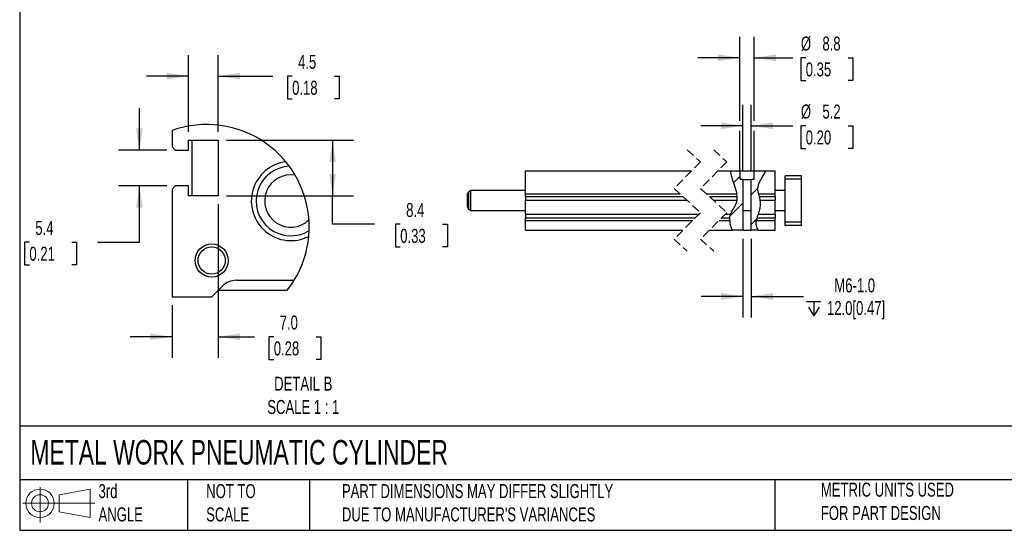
# Model space of a CAD drawing. Header units: millimetres. Extents: x 25 to 1092, y 25 to 838.
# Tile 1 of 4: x 25 to 621, y 25 to 334. Entities that reach past the tile are written whole.
import ezdxf

# ---------------------------------------------------------------- set-up
doc = ezdxf.new("R2010")
doc.units = ezdxf.units.MM
doc.header["$LTSCALE"] = 4
doc.linetypes.add('SLD-Dashed', pattern=[1.905, 1.27, -0.635])
doc.linetypes.add('SLD-Solid', pattern=[0])
doc.layers.add('DIMENSIONS', color=140, linetype='SLD-Solid', lineweight=25)
doc.layers.add('TEXT', color=140, linetype='SLD-Solid', lineweight=25)
doc.layers.add('HATCH', color=6, linetype='SLD-Solid')
doc.layers.add('SLD-DEFPOINTS', color=7, linetype='Continuous')
doc.styles.add('SLDTEXTSTYLE0', font='TXT', dxfattribs={"width": 0.7})
doc.dimstyles.new('SLDDIMSTYLE1', dxfattribs={"dimtxt": 8.632031, "dimasz": 13.208, "dimexe": 0, "dimexo": 0.0625, "dimgap": 2.158008, "dimtad": 0, "dimtih": 1, "dimtoh": 1, "dimrnd": 1e-09, "dimzin": 12, "dimdsep": 46, "dimtxsty": 'SLDTEXTSTYLE0', "dimsah": 1, "dimcen": 0.09, "dimadec": 0, "dimazin": 3, "dimtfac": 1, "dimtmove": 0, "dimatfit": 0, "dimfxl": 0, "dimfrac": 2, "dimtolj": 1, "dimtzin": 12, "dimarcsym": 0})
doc.dimstyles.new('SLDDIMSTYLE6', dxfattribs={"dimtxt": 8.632031, "dimasz": 13.208, "dimexe": 0, "dimexo": 0.0625, "dimgap": 2.158008, "dimtad": 0, "dimtih": 1, "dimtoh": 1, "dimlfac": 0.25, "dimrnd": 1e-09, "dimzin": 12, "dimdsep": 46, "dimtxsty": 'SLDTEXTSTYLE0', "dimsah": 1, "dimcen": 0.09, "dimadec": 0, "dimazin": 3, "dimtfac": 1, "dimtmove": 0, "dimatfit": 0, "dimfxl": 0, "dimfrac": 2, "dimtolj": 1, "dimtzin": 12, "dimarcsym": 0})
doc.dimstyles.new('SLDDIMSTYLE7', dxfattribs={"dimtxt": 8.632031, "dimasz": 13.208, "dimexe": 0, "dimexo": 0.0625, "dimgap": 2.158008, "dimtad": 0, "dimtih": 1, "dimtoh": 1, "dimlfac": 0.25, "dimrnd": 1e-09, "dimzin": 12, "dimdsep": 46, "dimtxsty": 'SLDTEXTSTYLE0', "dimsah": 1, "dimcen": 0.09, "dimadec": 0, "dimazin": 3, "dimtfac": 1, "dimtofl": 0, "dimtmove": 0, "dimatfit": 3, "dimfxl": 0, "dimfrac": 2, "dimtolj": 1, "dimtzin": 12, "dimarcsym": 0})
doc.dimstyles.new('SLDDIMSTYLE8', dxfattribs={"dimtxt": 8.632031, "dimasz": 13.208, "dimexe": 0, "dimexo": 0.0625, "dimgap": 2.158008, "dimtad": 0, "dimtih": 1, "dimtoh": 1, "dimlfac": 0.25, "dimrnd": 1e-09, "dimzin": 4, "dimdsep": 46, "dimtxsty": 'SLDTEXTSTYLE0', "dimsah": 1, "dimcen": 0.09, "dimadec": 0, "dimazin": 1, "dimtfac": 1, "dimtmove": 0, "dimatfit": 0, "dimfxl": 0, "dimfrac": 2, "dimtolj": 1, "dimtzin": 12, "dimarcsym": 0})

# ---------------------------------------------------------------- blocks, each defined once
blk = doc.blocks.new('Block11')
at = {"color": 7, "linetype": 'SLD-Solid', "lineweight": 18}
for p, q in [((10.35, 21.24), (10.35, 0)), ((21.92, 16.67), (40.7, 20.13)), ((40.7, 20.13), (40.7, 2.93)), ((21.92, 6.38), (21.92, 16.67)), ((0, 11.53), (43.49, 11.53)), ((21.92, 6.38), (40.7, 2.93))]:
    blk.add_line(p, q, dxfattribs=at)
for radius in [8.6, 5.14]:
    blk.add_circle((10.35, 11.53), radius, dxfattribs=at)
blk = doc.blocks.new('Block12')
at = {"layer": 'SLD-DEFPOINTS'}
blk.add_blockref('Block11', (0, 0), dxfattribs=at)
blk = doc.blocks.new('_D_29')
at = {"layer": 'DIMENSIONS'}
for p, q in [((461.33, 273.26), (461.33, 324.04)), ((470.13, 273.26), (470.13, 324.04)), ((461.33, 311.34), (435.93, 311.34)), ((470.13, 311.34), (493.53, 311.34)), ((501.26, 311.34), (498.36, 311.34)), ((498.36, 311.34), (498.36, 297.62)), ((526.91, 311.34), (529.81, 311.34)), ((529.81, 311.34), (529.81, 297.62)), ((498.36, 297.62), (501.26, 297.62)), ((529.81, 297.62), (526.91, 297.62)), ((461.33, 242.83), (461.33, 267.16)), ((470.13, 242.83), (470.13, 267.16))]:
    blk.add_line(p, q, dxfattribs=at)
for points in [[(461.33, 311.34), (448.12, 313.38), (448.12, 309.31)], [(470.13, 311.34), (483.34, 309.31), (483.34, 313.38)]]:
    blk.add_solid(points, dxfattribs=at)
at = {"layer": 'DIMENSIONS', "char_height": 8.467, "attachment_point": 1, "style": 'SLDTEXTSTYLE0'}
for s, insert in [('%%c', (498.33, 324.19)), ('8.8', (511.36, 324.19)), ('0.35', (501.26, 308.54))]:
    blk.add_mtext(s, dxfattribs=dict(at, insert=insert))
blk = doc.blocks.new('_D_30')
at = {"layer": 'DIMENSIONS'}
for p, q in [((463.13, 242.83), (463.13, 282.91)), ((468.33, 242.83), (468.33, 282.91)), ((463.13, 270.21), (437.73, 270.21)), ((468.33, 270.21), (493.53, 270.21)), ((501.26, 270.21), (498.36, 270.21)), ((498.36, 270.21), (498.36, 256.49)), ((526.91, 270.21), (529.81, 270.21)), ((529.81, 270.21), (529.81, 256.49)), ((498.36, 256.49), (501.26, 256.49)), ((529.81, 256.49), (526.91, 256.49))]:
    blk.add_line(p, q, dxfattribs=at)
for points in [[(463.13, 270.21), (449.92, 272.24), (449.92, 268.18)], [(468.33, 270.21), (481.54, 268.18), (481.54, 272.24)]]:
    blk.add_solid(points, dxfattribs=at)
at = {"layer": 'DIMENSIONS', "char_height": 8.467, "attachment_point": 1, "style": 'SLDTEXTSTYLE0'}
for s, insert in [('%%c', (498.33, 283.05)), ('5.2', (511.36, 283.05)), ('0.20', (501.26, 267.4))]:
    blk.add_mtext(s, dxfattribs=dict(at, insert=insert))
blk = doc.blocks.new('SW_SYMBOL_HOLE_DEPTH')
at = {"layer": 'DIMENSIONS', "color": 0}
for p, q in [((0, 3500), (3200, 3500)), ((400, 2220), (1600, 300)), ((1600, 3500), (1600, 300)), ((2800, 2220), (1600, 300))]:
    blk.add_line(p, q, dxfattribs=at)
blk = doc.blocks.new('_D_31')
at = {"layer": 'DIMENSIONS'}
for p, q in [((463.27, 201.87), (463.27, 154.25)), ((468.19, 201.87), (468.19, 154.25)), ((463.27, 166.95), (437.87, 166.95)), ((468.19, 166.95), (499.84, 166.95))]:
    blk.add_line(p, q, dxfattribs=at)
for points in [[(463.27, 166.95), (450.06, 168.98), (450.06, 164.92)], [(468.19, 166.95), (481.39, 164.92), (481.39, 168.98)]]:
    blk.add_solid(points, dxfattribs=at)
at = {"layer": 'DIMENSIONS', "xscale": 0.002688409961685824, "yscale": 0.002688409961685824, "zscale": 0.002688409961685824}
blk.add_blockref('SW_SYMBOL_HOLE_DEPTH', (501.78, 154.38), dxfattribs=at)
at = {"layer": 'DIMENSIONS', "char_height": 8.467, "attachment_point": 1, "style": 'SLDTEXTSTYLE0'}
for s, insert in [('M6-1.0', (518.58, 177.87)), ('12.0[0.47]', (514.12, 164.15))]:
    blk.add_mtext(s, dxfattribs=dict(at, insert=insert))
blk = doc.blocks.new('SW_HATCH_0')
at = {"layer": 'HATCH', "color": 0}
for p, q in [((0, 0), (3.82, 3.82)), ((10.82, -7.14), (14.83, -3.13)), ((-2.05, -20.01), (5.62, -12.34)), ((10.68, -25.24), (14.06, -21.86))]:
    blk.add_line(p, q, dxfattribs=at)
blk = doc.blocks.new('_D_36')
at = {"layer": 'DIMENSIONS'}
for p, q in [((97.88, 255.48), (97.88, 280.88)), ((114.54, 255.48), (85.18, 255.48)), ((114.54, 233.88), (85.18, 233.88)), ((97.88, 199.8), (97.88, 233.88)), ((31.28, 199.8), (28.38, 199.8)), ((28.38, 199.8), (28.38, 186.09)), ((56.93, 199.8), (59.82, 199.8)), ((59.82, 199.8), (59.82, 186.09)), ((72.48, 199.8), (97.88, 199.8)), ((28.38, 186.09), (31.28, 186.09)), ((59.82, 186.09), (56.93, 186.09))]:
    blk.add_line(p, q, dxfattribs=at)
for points in [[(97.88, 255.48), (99.92, 268.69), (95.85, 268.69)], [(97.88, 233.88), (95.85, 220.67), (99.92, 220.67)]]:
    blk.add_solid(points, dxfattribs=at)
at = {"layer": 'DIMENSIONS', "char_height": 8.467, "attachment_point": 1, "style": 'SLDTEXTSTYLE0'}
for s, insert in [('5.4', (34.87, 212.65)), ('0.21', (31.28, 197))]:
    blk.add_mtext(s, dxfattribs=dict(at, insert=insert))
blk = doc.blocks.new('_D_37')
at = {"layer": 'DIMENSIONS'}
for p, q in [((127.62, 266.56), (127.62, 312.94)), ((145.62, 266.56), (145.62, 312.94)), ((127.62, 300.24), (102.22, 300.24)), ((145.62, 300.24), (178.63, 300.24)), ((190.33, 300.24), (187.43, 300.24)), ((187.43, 300.24), (187.43, 286.52)), ((215.98, 300.24), (218.87, 300.24)), ((218.87, 300.24), (218.87, 286.52)), ((187.43, 286.52), (190.33, 286.52)), ((218.87, 286.52), (215.98, 286.52))]:
    blk.add_line(p, q, dxfattribs=at)
for points in [[(127.62, 300.24), (114.42, 302.27), (114.42, 298.21)], [(145.62, 300.24), (158.83, 298.21), (158.83, 302.27)]]:
    blk.add_solid(points, dxfattribs=at)
at = {"layer": 'DIMENSIONS', "char_height": 8.467, "attachment_point": 1, "style": 'SLDTEXTSTYLE0'}
for s, insert in [('4.5', (193.92, 313.09)), ('0.18', (190.33, 297.43))]:
    blk.add_mtext(s, dxfattribs=dict(at, insert=insert))
blk = doc.blocks.new('_D_38')
at = {"layer": 'DIMENSIONS'}
for p, q in [((150.7, 261.48), (227.52, 261.48)), ((214.82, 261.48), (214.82, 227.88)), ((150.7, 227.88), (227.52, 227.88)), ((214.82, 210.62), (214.82, 227.88)), ((240.22, 210.62), (214.82, 210.62)), ((255.78, 210.62), (252.88, 210.62)), ((252.88, 210.62), (252.88, 196.9)), ((281.43, 210.62), (284.33, 210.62)), ((284.33, 210.62), (284.33, 196.9)), ((252.88, 196.9), (255.78, 196.9)), ((284.33, 196.9), (281.43, 196.9))]:
    blk.add_line(p, q, dxfattribs=at)
for points in [[(214.82, 261.48), (212.79, 248.27), (216.85, 248.27)], [(214.82, 227.88), (216.85, 241.09), (212.79, 241.09)]]:
    blk.add_solid(points, dxfattribs=at)
at = {"layer": 'DIMENSIONS', "char_height": 8.467, "attachment_point": 1, "style": 'SLDTEXTSTYLE0'}
for s, insert in [('8.4', (259.37, 223.47)), ('0.33', (255.78, 207.82))]:
    blk.add_mtext(s, dxfattribs=dict(at, insert=insert))
blk = doc.blocks.new('_D_39')
at = {"layer": 'DIMENSIONS'}
for p, q in [((145.62, 222.8), (145.62, 129.82)), ((117.62, 161.6), (117.62, 129.82)), ((117.62, 142.52), (92.22, 142.52)), ((145.62, 142.52), (167.52, 142.52)), ((179.21, 142.52), (176.32, 142.52)), ((176.32, 142.52), (176.32, 128.8)), ((204.87, 142.52), (207.76, 142.52)), ((207.76, 142.52), (207.76, 128.8)), ((176.32, 128.8), (179.21, 128.8)), ((207.76, 128.8), (204.87, 128.8))]:
    blk.add_line(p, q, dxfattribs=at)
for points in [[(117.62, 142.52), (104.42, 144.55), (104.42, 140.49)], [(145.62, 142.52), (158.83, 140.49), (158.83, 144.55)]]:
    blk.add_solid(points, dxfattribs=at)
at = {"layer": 'DIMENSIONS', "char_height": 8.467, "attachment_point": 1, "style": 'SLDTEXTSTYLE0'}
for s, insert in [('7.0', (182.81, 155.37)), ('0.28', (179.21, 139.71))]:
    blk.add_mtext(s, dxfattribs=dict(at, insert=insert))

msp = doc.modelspace()

# ---------------------------------------------------------------- linework, layer by layer
for p, q in [((117.624, 267.329), (117.624, 257.479)), ((117.624, 257.479), (119.624, 255.479)), ((127.624, 255.479), (127.624, 261.479)), ((127.624, 261.479), (145.624, 261.479)), ((129.624, 261.479), (129.624, 227.879)), ((145.624, 261.479), (145.624, 227.879)), ((119.624, 255.479), (127.624, 255.479)), ((331.598, 228.951), (331.598, 242.951)), ((331.598, 242.951), (432.19, 242.951)), ((448.19, 242.951), (455.636, 242.951)), ((455.636, 242.951), (461.328, 242.951)), ((461.328, 242.951), (461.328, 237.751)), ((461.328, 242.951), (470.128, 242.951)), ((470.128, 237.751), (470.128, 242.951)), ((470.128, 242.951), (477.07, 242.951)), ((477.07, 242.951), (482.728, 242.951)), ((482.728, 228.951), (482.728, 242.951)), ((498.728, 239.951), (488.728, 239.951)), ((488.728, 237.951), (488.728, 239.951)), ((498.728, 237.951), (498.728, 239.951)), ((119.624, 233.879), (117.624, 231.879)), ((127.624, 233.879), (119.624, 233.879)), ((127.624, 227.879), (127.624, 233.879)), ((463.128, 237.751), (461.328, 237.751)), ((463.128, 237.751), (463.128, 218.951)), ((463.128, 237.751), (468.328, 237.751)), ((468.328, 218.951), (468.328, 237.751)), ((470.128, 237.751), (468.328, 237.751)), ((498.728, 237.951), (488.728, 237.951)), ((488.728, 211.951), (488.728, 237.951)), ((498.728, 211.951), (498.728, 237.951)), ((117.624, 231.879), (117.624, 166.679)), ((145.624, 227.879), (127.624, 227.879)), ((296.598, 220.972), (296.598, 228.931)), ((298.598, 230.951), (297.348, 230.23)), ((297.348, 219.673), (297.348, 230.23)), ((331.598, 230.951), (298.598, 230.951)), ((298.598, 218.951), (298.598, 230.951)), ((331.598, 228.951), (425.187, 228.951)), ((331.598, 227.33), (331.598, 228.951)), ((331.598, 227.33), (426.951, 227.33)), ((331.598, 227.33), (331.598, 225.209)), ((441.187, 228.951), (459.517, 228.951)), ((442.951, 227.33), (459.736, 227.33)), ((459.736, 227.33), (459.517, 228.951)), ((472.693, 228.951), (482.728, 228.951)), ((472.693, 228.951), (473.053, 227.33)), ((473.053, 227.33), (482.728, 227.33)), ((488.728, 230.951), (482.728, 230.951)), ((482.728, 227.33), (482.728, 228.951)), ((482.728, 227.33), (482.728, 225.209)), ((331.598, 225.209), (429.26, 225.209)), ((331.598, 216.694), (331.598, 225.209)), ((445.26, 225.209), (459.705, 225.209)), ((473.5, 225.209), (482.728, 225.209)), ((482.728, 216.694), (482.728, 225.209)), ((297.348, 219.673), (298.598, 218.951)), ((298.598, 218.951), (331.598, 218.951)), ((331.598, 216.694), (436.633, 216.694)), ((331.598, 216.694), (331.598, 214.573)), ((452.633, 216.694), (455.773, 216.694)), ((463.269, 218.951), (463.128, 218.951)), ((463.269, 218.951), (463.269, 206.951)), ((463.269, 218.951), (468.186, 218.951)), ((468.186, 206.951), (468.186, 218.951)), ((468.328, 218.951), (468.186, 218.951)), ((472.406, 216.694), (482.728, 216.694)), ((482.728, 218.951), (488.728, 218.951)), ((482.728, 216.694), (482.728, 214.573)), ((331.598, 212.951), (331.598, 214.573)), ((331.598, 214.573), (434.512, 214.573)), ((331.598, 206.951), (331.598, 212.951)), ((331.598, 212.951), (432.89, 212.951)), ((448.89, 212.951), (455.216, 212.951)), ((450.512, 214.573), (455.27, 214.573)), ((455.216, 212.951), (455.27, 214.573)), ((471.764, 214.573), (471.402, 212.951)), ((471.402, 212.951), (482.728, 212.951)), ((471.764, 214.573), (482.728, 214.573)), ((482.728, 212.951), (482.728, 214.573)), ((482.728, 206.951), (482.728, 212.951)), ((498.728, 211.951), (488.728, 211.951)), ((488.728, 209.951), (488.728, 211.951)), ((498.728, 209.951), (488.728, 209.951)), ((498.728, 209.951), (498.728, 211.951)), ((331.598, 206.951), (426.89, 206.951)), ((442.89, 206.951), (456.641, 206.951)), ((463.269, 206.951), (456.641, 206.951)), ((463.269, 206.951), (468.186, 206.951)), ((472.455, 206.951), (468.186, 206.951)), ((472.455, 206.951), (482.728, 206.951)), ((141.624, 166.679), (148.109, 173.164)), ((156.595, 176.679), (190.654, 176.679)), ((191.567, 176.634), (190.654, 176.679)), ((145.624, 170.679), (187.427, 170.679)), ((117.624, 166.679), (141.624, 166.679))]:
    msp.add_line(p, q)
at = {"color": 7, "linetype": 'SLD-Dashed', "lineweight": 18}
for p, q in [((429.54, 255.651), (437.54, 248.301)), ((445.54, 255.651), (453.54, 248.301)), ((437.54, 248.301), (421.54, 232.301)), ((453.54, 248.301), (437.54, 232.301)), ((421.54, 232.301), (437.54, 217.601)), ((437.54, 232.301), (453.54, 217.601)), ((437.54, 217.601), (421.54, 201.601)), ((453.54, 217.601), (437.54, 201.601)), ((421.54, 201.601), (429.54, 194.251)), ((437.54, 201.601), (445.54, 194.251))]:
    msp.add_line(p, q, dxfattribs=at)
for radius in [10, 8.268]:
    msp.add_circle((141.624, 188.679), radius)
for centre, radius, start, end in [((189.572, 224.637), 23.938, 97.224769, 296.939982), ((189.555, 224.653), 21.04, 92.418454, 301.78951), ((189.564, 224.67), 15.856, 80.455676, 313.780067), ((298.098, 228.931), 1.5, 120.000784, 179.998868), ((298.098, 220.972), 1.5, 180.001132, 239.999216), ((156.595, 164.679), 12, 89.999868, 135.000178)]:
    msp.add_arc(centre, radius, start, end)
for points, knots in [([(455.636, 242.951), (455.775, 242.018), (456.058, 240.129), (456.913, 237.37), (457.853, 234.637), (458.834, 231.859), (459.285, 229.94), (459.517, 228.951)], [0, 0, 0, 0, 0.1942951, 0.3933569, 0.5938394, 0.7907801, 1, 1, 1, 1]), ([(472.693, 228.951), (472.69, 228.968), (472.534, 229.732), (472.282, 231.25), (472.344, 233.589), (473.145, 235.875), (474.35, 238.057), (475.661, 240.179), (476.599, 241.805), (476.987, 242.748), (477.07, 242.951)], [0, 0, 0, 0, 0.00339298, 0.15456508, 0.30434068, 0.46159086, 0.62912271, 0.79806873, 0.95642206, 1, 1, 1, 1]), ([(459.705, 225.209), (459.733, 225.528), (459.788, 226.133), (459.771, 226.843), (459.744, 227.229), (459.736, 227.33)], [0, 0, 0, 0, 0.4526895, 0.8575543, 1, 1, 1, 1]), ([(473.053, 227.33), (473.117, 227.052), (473.255, 226.448), (473.404, 225.74), (473.481, 225.31), (473.5, 225.209)], [0, 0, 0, 0, 0.3950387, 0.8573145, 1, 1, 1, 1]), ([(455.773, 216.694), (455.968, 217.161), (456.357, 218.091), (457.243, 219.611), (458.277, 221.269), (459.316, 223.163), (459.577, 224.537), (459.705, 225.209)], [0, 0, 0, 0, 0.16066245, 0.32041553, 0.55804651, 0.78393121, 1, 1, 1, 1]), ([(473.5, 225.209), (473.626, 224.264), (473.88, 222.359), (473.302, 219.483), (472.707, 217.631), (472.406, 216.694)], [0, 0, 0, 0, 0.3271237, 0.6595238, 1, 1, 1, 1]), ([(455.27, 214.573), (455.306, 214.837), (455.384, 215.411), (455.57, 216.118), (455.724, 216.553), (455.773, 216.694)], [0, 0, 0, 0, 0.3656862, 0.7950911, 1, 1, 1, 1]), ([(472.406, 216.694), (472.297, 216.353), (472.092, 215.71), (471.881, 215.001), (471.781, 214.634), (471.764, 214.573)], [0, 0, 0, 0, 0.4844382, 0.9142751, 1, 1, 1, 1]), ([(455.216, 212.951), (455.223, 212.809), (455.278, 211.743), (455.639, 209.694), (456.299, 207.888), (456.641, 206.951)], [0, 0, 0, 0, 0.0691351, 0.517295, 1, 1, 1, 1]), ([(472.455, 206.951), (472.172, 207.603), (471.623, 208.87), (471.155, 210.916), (471.319, 212.269), (471.402, 212.951)], [0, 0, 0, 0, 0.3443514, 0.6691887, 1, 1, 1, 1])]:
    msp.add_open_spline(points, degree=3, knots=knots)
at = {"layer": 'SLD-DEFPOINTS'}
for start, end in [(0.000001, 109.833525), (321.841821, 0.000006)]:
    msp.add_arc((138.665, 208.994), 62.014, start, end, dxfattribs=at)
at = {"layer": 'TEXT'}
for p, q in [((25.4, 838.2), (25.4, 25.4)), ((1092.2, 88.504), (25.4, 88.504)), ((1092.2, 55.88), (25.4, 55.88)), ((127, 55.88), (127, 25.4)), ((200.847, 55.88), (200.847, 25.4)), ((482.586, 55.88), (482.586, 25.4)), ((25.4, 25.4), (1092.2, 25.4))]:
    msp.add_line(p, q, dxfattribs=at)

# ---------------------------------------------------------------- block references
at = {"layer": 'HATCH'}
msp.add_blockref('SW_HATCH_0', (457.506, 235.651), dxfattribs=at)
at = {"layer": 'SLD-DEFPOINTS'}
msp.add_blockref('Block12', (27.352, 30.215), dxfattribs=at)

# ---------------------------------------------------------------- texts
at = {"layer": 'TEXT', "style": 'SLDTEXTSTYLE0'}
for s, insert, char_height, attachment_point in [('DETAIL B^JSCALE 1 : 1', (197.095, 118.365), 8.46667, 2), ('METAL WORK PNEUMATIC CYLINDER', (31.863, 80.026), 14.81667, 1), ('3rd^JANGLE', (73.129, 53.351), 8.4667, 1), ('METRIC UNITS USED ^JFOR PART DESIGN', (510.417, 54.224), 8.46667, 1), ('NOT TO^JSCALE', (138.301, 53.351), 8.46667, 1), ("PART DIMENSIONS MAY DIFFER SLIGHTLY ^JDUE TO MANUFACTURER'S VARIANCES", (220.477, 53.363), 8.46667, 1)]:
    msp.add_mtext(s, dxfattribs=dict(at, insert=insert, char_height=char_height, attachment_point=attachment_point))

# ---------------------------------------------------------------- dimensions: what is measured, and where the dimension line sits
at = {"layer": 'DIMENSIONS'}
for base, p1, p2, text, picture, middle in [((461.328, 311.343), (470.128, 237.751), (461.328, 237.751), '%%c<>', '_D_29', (514.081, 311.343)), ((463.128, 270.207), (468.328, 237.751), (463.128, 237.751), '%%c<>', '_D_30', (514.081, 270.207)), ((463.269, 166.951), (468.186, 206.951), (463.269, 206.951), 'M6-1.0\\P{\\fGDT;x}12.0[0.47]', '_D_31', (538.728, 166.951))]:
    dim = msp.add_linear_dim(base=base, p1=p1, p2=p2, text=text, dimstyle='SLDDIMSTYLE1', dxfattribs=at)
    dim.commit()
    dim.dimension.update_dxf_attribs({"geometry": picture, "text_midpoint": middle, "dimtype": 160})
for base, p1, p2, dimstyle, picture, middle in [((145.624, 300.239), (127.624, 261.479), (145.624, 261.479), 'SLDDIMSTYLE6', '_D_37', (203.15, 300.239)), ((117.624, 142.52), (145.624, 227.879), (117.624, 166.679), 'SLDDIMSTYLE8', '_D_39', (192.04, 142.52))]:
    dim = msp.add_linear_dim(base=base, p1=p1, p2=p2, dimstyle=dimstyle, dxfattribs=at)
    dim.commit()
    dim.dimension.update_dxf_attribs({"geometry": picture, "text_midpoint": middle, "dimtype": 160})
for base, p1, p2, dimstyle, picture, middle in [((97.884, 233.879), (119.624, 255.479), (119.624, 233.879), 'SLDDIMSTYLE6', '_D_36', (97.884, 199.804)), ((214.819, 227.879), (145.624, 261.479), (145.624, 227.879), 'SLDDIMSTYLE7', '_D_38', (214.819, 210.621))]:
    dim = msp.add_linear_dim(base=base, p1=p1, p2=p2, angle=90, dimstyle=dimstyle, dxfattribs=at)
    dim.commit()
    dim.dimension.update_dxf_attribs({"geometry": picture, "text_midpoint": middle, "dimtype": 160})

doc.saveas('drawing.dxf')
